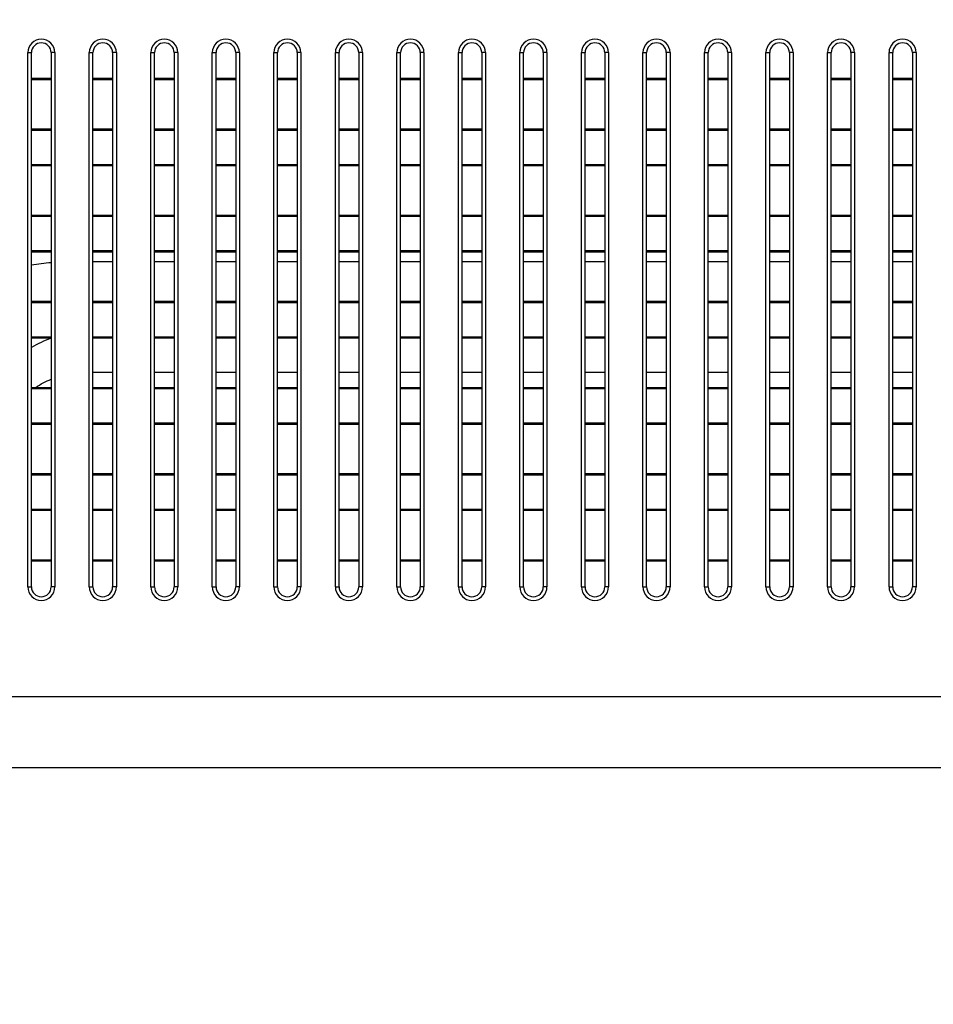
# Model space of a CAD drawing. Header units: millimetres. Extents: x -9020 to -2602, y 1105 to 6065.
# Tile 20 of 80: x -7038 to -6963, y 2833 to 2913. Entities that reach past the tile are written whole.
import ezdxf

# ---------------------------------------------------------------- set-up
doc = ezdxf.new("R2010")
doc.units = ezdxf.units.MM
doc.header["$LTSCALE"] = 65.395
doc.header["$PDSIZE"] = 0.05
doc.layers.get('0').update_dxf_attribs({"linetype": 'CONTINUOUS'})
doc.layers.get('Defpoints').update_dxf_attribs({"linetype": 'CONTINUOUS'})
doc.styles.get("Standard").update_dxf_attribs({"font": 'GOTHIC.TTF', "width": 0.5})
doc.dimstyles.new('ISO-25', dxfattribs={"dimtxt": 2.5, "dimasz": 2.5, "dimexe": 1.25, "dimexo": 0.625, "dimtad": 1, "dimtxsty": 'STANDARD', "dimcen": 2.5, "dimadec": 0, "dimazin": 0, "dimtfac": 1, "dimtmove": 0, "dimatfit": 3, "dimfxl": 1, "dimarcsym": 0})

# ---------------------------------------------------------------- blocks, each defined once
blk = doc.blocks.new('*D4')
at = {"color": 3, "lineweight": -2}
for p, q in [((-7209.977, 2838.625), (-7209.977, 2797.058)), ((-6609.599, 2838.625), (-6609.599, 2797.058)), ((-7194.977, 2798.308), (-6624.599, 2798.308))]:
    blk.add_line(p, q, dxfattribs=at)
at = {"color": 3}
for points in [[(-7194.977, 2800.808), (-7194.977, 2795.808), (-7209.977, 2798.308)], [(-6624.599, 2795.808), (-6624.599, 2800.808), (-6609.599, 2798.308)]]:
    blk.add_solid(points, dxfattribs=at)
at = {"layer": 'Defpoints', "color": 0}
for p in [(-7209.977, 2839.25), (-6609.599, 2839.25), (-6609.599, 2798.308)]:
    blk.add_point(p, dxfattribs=at)
at = {"color": 2, "insert": (-6909.788, 2816.268), "char_height": 20, "attachment_point": 5}
blk.add_mtext('600 [23,637]', dxfattribs=at)
blk = doc.blocks.new('*D15')
at = {"color": 3, "lineweight": -2}
for p, q in [((-6472.322, 2852.35), (-7894.014, 2852.35)), ((-7892.764, 2837.35), (-7892.764, 2637.48)), ((-6472.322, 2622.48), (-7894.014, 2622.48))]:
    blk.add_line(p, q, dxfattribs=at)
at = {"color": 3}
for points in [[(-7890.264, 2837.35), (-7895.264, 2837.35), (-7892.764, 2852.35)], [(-7895.264, 2637.48), (-7890.264, 2637.48), (-7892.764, 2622.48)]]:
    blk.add_solid(points, dxfattribs=at)
at = {"layer": 'Defpoints', "color": 0}
for p in [(-6471.697, 2852.35), (-7892.764, 2622.48), (-6471.697, 2622.48)]:
    blk.add_point(p, dxfattribs=at)
at = {"color": 2, "insert": (-7910.724, 2737.415), "char_height": 20, "attachment_point": 5, "rotation": 90}
blk.add_mtext('230 [9,050]', dxfattribs=at)
blk = doc.blocks.new('*D16')
at = {"color": 3, "lineweight": -2}
for p, q in [((-7637.352, 3096.725), (-7637.352, 2411.456)), ((-6390.777, 3096.725), (-6390.777, 2411.456)), ((-6405.777, 2412.706), (-7622.352, 2412.706))]:
    blk.add_line(p, q, dxfattribs=at)
at = {"color": 3}
for points in [[(-7622.352, 2415.206), (-7622.352, 2410.206), (-7637.352, 2412.706)], [(-6405.777, 2410.206), (-6405.777, 2415.206), (-6390.777, 2412.706)]]:
    blk.add_solid(points, dxfattribs=at)
at = {"layer": 'Defpoints', "color": 0}
for p in [(-7637.352, 3097.35), (-6390.777, 3097.35), (-7637.352, 2412.706)]:
    blk.add_point(p, dxfattribs=at)
at = {"color": 2, "insert": (-7014.064, 2430.666), "char_height": 20, "attachment_point": 5}
blk.add_mtext('1247 [49,078]', dxfattribs=at)
blk = doc.blocks.new('*D17')
at = {"color": 3, "lineweight": -2}
for p, q in [((-6463.802, 3204.35), (-7949.193, 3204.35)), ((-7947.943, 3189.35), (-7947.943, 2637.48)), ((-6463.802, 2622.48), (-7949.193, 2622.48))]:
    blk.add_line(p, q, dxfattribs=at)
at = {"color": 3}
for points in [[(-7945.443, 3189.35), (-7950.443, 3189.35), (-7947.943, 3204.35)], [(-7950.443, 2637.48), (-7945.443, 2637.48), (-7947.943, 2622.48)]]:
    blk.add_solid(points, dxfattribs=at)
at = {"layer": 'Defpoints', "color": 0}
for p in [(-6463.177, 3204.35), (-7947.943, 2622.48), (-6463.177, 2622.48)]:
    blk.add_point(p, dxfattribs=at)
at = {"color": 2, "insert": (-7965.903, 2913.415), "char_height": 20, "attachment_point": 5, "rotation": 90}
blk.add_mtext('582 [22,908]', dxfattribs=at)

msp = doc.modelspace()

# ---------------------------------------------------------------- linework, layer by layer
at = {"color": 7, "linetype": 'Continuous'}
for p, q in [((-7036.877, 2867.05), (-7036.877, 2910.45)), ((-7036.877, 2910.45), (-7036.577, 2910.45)), ((-7036.577, 2867.05), (-7036.577, 2910.45)), ((-7034.977, 2910.45), (-7034.977, 2867.05)), ((-7034.677, 2910.45), (-7034.977, 2910.45)), ((-7034.677, 2910.45), (-7034.677, 2867.05)), ((-7031.877, 2867.05), (-7031.877, 2910.45)), ((-7031.877, 2910.45), (-7031.577, 2910.45)), ((-7031.577, 2867.05), (-7031.577, 2910.45)), ((-7029.977, 2910.45), (-7029.977, 2867.05)), ((-7029.677, 2910.45), (-7029.977, 2910.45)), ((-7029.677, 2910.45), (-7029.677, 2867.05)), ((-7026.877, 2867.05), (-7026.877, 2910.45)), ((-7026.877, 2910.45), (-7026.577, 2910.45)), ((-7026.577, 2867.05), (-7026.577, 2910.45)), ((-7024.977, 2910.45), (-7024.977, 2867.05)), ((-7024.677, 2910.45), (-7024.977, 2910.45)), ((-7024.677, 2910.45), (-7024.677, 2867.05)), ((-7021.877, 2867.05), (-7021.877, 2910.45)), ((-7021.877, 2910.45), (-7021.577, 2910.45)), ((-7021.577, 2867.05), (-7021.577, 2910.45)), ((-7019.977, 2910.45), (-7019.977, 2867.05)), ((-7019.677, 2910.45), (-7019.977, 2910.45)), ((-7019.677, 2910.45), (-7019.677, 2867.05)), ((-7016.877, 2867.05), (-7016.877, 2910.45)), ((-7016.877, 2910.45), (-7016.577, 2910.45)), ((-7016.577, 2867.05), (-7016.577, 2910.45)), ((-7014.977, 2910.45), (-7014.977, 2867.05)), ((-7014.677, 2910.45), (-7014.977, 2910.45)), ((-7014.677, 2910.45), (-7014.677, 2867.05)), ((-7011.877, 2910.45), (-7011.577, 2910.45)), ((-7011.877, 2867.05), (-7011.877, 2910.45)), ((-7011.577, 2867.05), (-7011.577, 2910.45)), ((-7009.677, 2910.45), (-7009.977, 2910.45)), ((-7009.977, 2910.45), (-7009.977, 2867.05)), ((-7009.677, 2910.45), (-7009.677, 2867.05)), ((-7006.877, 2910.45), (-7006.577, 2910.45)), ((-7006.877, 2867.05), (-7006.877, 2910.45)), ((-7006.577, 2867.05), (-7006.577, 2910.45)), ((-7004.677, 2910.45), (-7004.977, 2910.45)), ((-7004.977, 2910.45), (-7004.977, 2867.05)), ((-7004.677, 2910.45), (-7004.677, 2867.05)), ((-7001.877, 2910.45), (-7001.577, 2910.45)), ((-7001.877, 2867.05), (-7001.877, 2910.45)), ((-7001.577, 2867.05), (-7001.577, 2910.45)), ((-6999.677, 2910.45), (-6999.977, 2910.45)), ((-6999.977, 2910.45), (-6999.977, 2867.05)), ((-6999.677, 2910.45), (-6999.677, 2867.05)), ((-6996.877, 2910.45), (-6996.577, 2910.45)), ((-6996.877, 2867.05), (-6996.877, 2910.45)), ((-6996.577, 2867.05), (-6996.577, 2910.45)), ((-6994.677, 2910.45), (-6994.977, 2910.45)), ((-6994.977, 2910.45), (-6994.977, 2867.05)), ((-6994.677, 2910.45), (-6994.677, 2867.05)), ((-6991.877, 2910.45), (-6991.577, 2910.45)), ((-6991.877, 2867.05), (-6991.877, 2910.45)), ((-6991.577, 2867.05), (-6991.577, 2910.45)), ((-6989.677, 2910.45), (-6989.977, 2910.45)), ((-6989.977, 2910.45), (-6989.977, 2867.05)), ((-6989.677, 2910.45), (-6989.677, 2867.05)), ((-6986.877, 2910.45), (-6986.577, 2910.45)), ((-6986.877, 2867.05), (-6986.877, 2910.45)), ((-6986.577, 2867.05), (-6986.577, 2910.45)), ((-6984.677, 2910.45), (-6984.977, 2910.45)), ((-6984.977, 2910.45), (-6984.977, 2867.05)), ((-6984.677, 2910.45), (-6984.677, 2867.05)), ((-6981.877, 2910.45), (-6981.577, 2910.45)), ((-6981.877, 2867.05), (-6981.877, 2910.45)), ((-6981.577, 2867.05), (-6981.577, 2910.45)), ((-6979.677, 2910.45), (-6979.977, 2910.45)), ((-6979.977, 2910.45), (-6979.977, 2867.05)), ((-6979.677, 2910.45), (-6979.677, 2867.05)), ((-6976.877, 2910.45), (-6976.577, 2910.45)), ((-6976.877, 2867.05), (-6976.877, 2910.45)), ((-6976.577, 2867.05), (-6976.577, 2910.45)), ((-6974.677, 2910.45), (-6974.977, 2910.45)), ((-6974.977, 2910.45), (-6974.977, 2867.05)), ((-6974.677, 2910.45), (-6974.677, 2867.05)), ((-6971.877, 2910.45), (-6971.577, 2910.45)), ((-6971.877, 2867.05), (-6971.877, 2910.45)), ((-6971.577, 2867.05), (-6971.577, 2910.45)), ((-6969.677, 2910.45), (-6969.977, 2910.45)), ((-6969.977, 2910.45), (-6969.977, 2867.05)), ((-6969.677, 2910.45), (-6969.677, 2867.05)), ((-6966.877, 2910.45), (-6966.577, 2910.45)), ((-6966.877, 2867.05), (-6966.877, 2910.45)), ((-6966.577, 2867.05), (-6966.577, 2910.45)), ((-6964.677, 2910.45), (-6964.977, 2910.45)), ((-6964.977, 2910.45), (-6964.977, 2867.05)), ((-6964.677, 2910.45), (-6964.677, 2867.05)), ((-7034.977, 2908.339), (-7036.577, 2908.339)), ((-7034.977, 2908.25), (-7036.577, 2908.25)), ((-7029.977, 2908.339), (-7031.577, 2908.339)), ((-7029.977, 2908.25), (-7031.577, 2908.25)), ((-7024.977, 2908.339), (-7026.577, 2908.339)), ((-7024.977, 2908.25), (-7026.577, 2908.25)), ((-7019.977, 2908.339), (-7021.577, 2908.339)), ((-7019.977, 2908.25), (-7021.577, 2908.25)), ((-7014.977, 2908.339), (-7016.577, 2908.339)), ((-7014.977, 2908.25), (-7016.577, 2908.25)), ((-7009.977, 2908.339), (-7011.577, 2908.339)), ((-7009.977, 2908.25), (-7011.577, 2908.25)), ((-7004.977, 2908.339), (-7006.577, 2908.339)), ((-7004.977, 2908.25), (-7006.577, 2908.25)), ((-6999.977, 2908.339), (-7001.577, 2908.339)), ((-6999.977, 2908.25), (-7001.577, 2908.25)), ((-6994.977, 2908.339), (-6996.577, 2908.339)), ((-6994.977, 2908.25), (-6996.577, 2908.25)), ((-6989.977, 2908.339), (-6991.577, 2908.339)), ((-6989.977, 2908.25), (-6991.577, 2908.25)), ((-6984.977, 2908.339), (-6986.577, 2908.339)), ((-6984.977, 2908.25), (-6986.577, 2908.25)), ((-6979.977, 2908.339), (-6981.577, 2908.339)), ((-6979.977, 2908.25), (-6981.577, 2908.25)), ((-6974.977, 2908.339), (-6976.577, 2908.339)), ((-6974.977, 2908.25), (-6976.577, 2908.25)), ((-6969.977, 2908.339), (-6971.577, 2908.339)), ((-6969.977, 2908.25), (-6971.577, 2908.25)), ((-6964.977, 2908.339), (-6966.577, 2908.339)), ((-6964.977, 2908.25), (-6966.577, 2908.25)), ((-7036.577, 2904.25), (-7034.977, 2904.25)), ((-7036.577, 2904.162), (-7034.977, 2904.162)), ((-7031.577, 2904.25), (-7029.977, 2904.25)), ((-7031.577, 2904.162), (-7029.977, 2904.162)), ((-7026.577, 2904.25), (-7024.977, 2904.25)), ((-7026.577, 2904.162), (-7024.977, 2904.162)), ((-7021.577, 2904.25), (-7019.977, 2904.25)), ((-7021.577, 2904.162), (-7019.977, 2904.162)), ((-7016.577, 2904.25), (-7014.977, 2904.25)), ((-7016.577, 2904.162), (-7014.977, 2904.162)), ((-7011.577, 2904.25), (-7009.977, 2904.25)), ((-7011.577, 2904.162), (-7009.977, 2904.162)), ((-7006.577, 2904.25), (-7004.977, 2904.25)), ((-7006.577, 2904.162), (-7004.977, 2904.162)), ((-7001.577, 2904.25), (-6999.977, 2904.25)), ((-7001.577, 2904.162), (-6999.977, 2904.162)), ((-6996.577, 2904.25), (-6994.977, 2904.25)), ((-6996.577, 2904.162), (-6994.977, 2904.162)), ((-6991.577, 2904.25), (-6989.977, 2904.25)), ((-6991.577, 2904.162), (-6989.977, 2904.162)), ((-6986.577, 2904.25), (-6984.977, 2904.25)), ((-6986.577, 2904.162), (-6984.977, 2904.162)), ((-6981.577, 2904.25), (-6979.977, 2904.25)), ((-6981.577, 2904.162), (-6979.977, 2904.162)), ((-6976.577, 2904.25), (-6974.977, 2904.25)), ((-6976.577, 2904.162), (-6974.977, 2904.162)), ((-6971.577, 2904.25), (-6969.977, 2904.25)), ((-6971.577, 2904.162), (-6969.977, 2904.162)), ((-6966.577, 2904.25), (-6964.977, 2904.25)), ((-6966.577, 2904.162), (-6964.977, 2904.162)), ((-7034.977, 2901.339), (-7036.577, 2901.339)), ((-7034.977, 2901.25), (-7036.577, 2901.25)), ((-7029.977, 2901.339), (-7031.577, 2901.339)), ((-7029.977, 2901.25), (-7031.577, 2901.25)), ((-7024.977, 2901.339), (-7026.577, 2901.339)), ((-7024.977, 2901.25), (-7026.577, 2901.25)), ((-7019.977, 2901.339), (-7021.577, 2901.339)), ((-7019.977, 2901.25), (-7021.577, 2901.25)), ((-7014.977, 2901.339), (-7016.577, 2901.339)), ((-7014.977, 2901.25), (-7016.577, 2901.25)), ((-7009.977, 2901.339), (-7011.577, 2901.339)), ((-7009.977, 2901.25), (-7011.577, 2901.25)), ((-7004.977, 2901.339), (-7006.577, 2901.339)), ((-7004.977, 2901.25), (-7006.577, 2901.25)), ((-6999.977, 2901.339), (-7001.577, 2901.339)), ((-6999.977, 2901.25), (-7001.577, 2901.25)), ((-6994.977, 2901.339), (-6996.577, 2901.339)), ((-6994.977, 2901.25), (-6996.577, 2901.25)), ((-6989.977, 2901.339), (-6991.577, 2901.339)), ((-6989.977, 2901.25), (-6991.577, 2901.25)), ((-6984.977, 2901.339), (-6986.577, 2901.339)), ((-6984.977, 2901.25), (-6986.577, 2901.25)), ((-6979.977, 2901.339), (-6981.577, 2901.339)), ((-6979.977, 2901.25), (-6981.577, 2901.25)), ((-6974.977, 2901.339), (-6976.577, 2901.339)), ((-6974.977, 2901.25), (-6976.577, 2901.25)), ((-6969.977, 2901.339), (-6971.577, 2901.339)), ((-6969.977, 2901.25), (-6971.577, 2901.25)), ((-6964.977, 2901.339), (-6966.577, 2901.339)), ((-6964.977, 2901.25), (-6966.577, 2901.25)), ((-7036.577, 2897.25), (-7034.977, 2897.25)), ((-7031.577, 2897.25), (-7029.977, 2897.25)), ((-7026.577, 2897.25), (-7024.977, 2897.25)), ((-7021.577, 2897.25), (-7019.977, 2897.25)), ((-7016.577, 2897.25), (-7014.977, 2897.25)), ((-7011.577, 2897.25), (-7009.977, 2897.25)), ((-7006.577, 2897.25), (-7004.977, 2897.25)), ((-7001.577, 2897.25), (-6999.977, 2897.25)), ((-6996.577, 2897.25), (-6994.977, 2897.25)), ((-6991.577, 2897.25), (-6989.977, 2897.25)), ((-6986.577, 2897.25), (-6984.977, 2897.25)), ((-6981.577, 2897.25), (-6979.977, 2897.25)), ((-6976.577, 2897.25), (-6974.977, 2897.25)), ((-6971.577, 2897.25), (-6969.977, 2897.25)), ((-6966.577, 2897.25), (-6964.977, 2897.25)), ((-7036.577, 2897.162), (-7034.977, 2897.162)), ((-7031.577, 2897.162), (-7029.977, 2897.162)), ((-7026.577, 2897.162), (-7024.977, 2897.162)), ((-7021.577, 2897.162), (-7019.977, 2897.162)), ((-7016.577, 2897.162), (-7014.977, 2897.162)), ((-7011.577, 2897.162), (-7009.977, 2897.162)), ((-7006.577, 2897.162), (-7004.977, 2897.162)), ((-7001.577, 2897.162), (-6999.977, 2897.162)), ((-6996.577, 2897.162), (-6994.977, 2897.162)), ((-6991.577, 2897.162), (-6989.977, 2897.162)), ((-6986.577, 2897.162), (-6984.977, 2897.162)), ((-6981.577, 2897.162), (-6979.977, 2897.162)), ((-6976.577, 2897.162), (-6974.977, 2897.162)), ((-6971.577, 2897.162), (-6969.977, 2897.162)), ((-6966.577, 2897.162), (-6964.977, 2897.162)), ((-7034.977, 2894.339), (-7036.577, 2894.339)), ((-7034.977, 2894.25), (-7036.577, 2894.25)), ((-7029.977, 2894.339), (-7031.577, 2894.339)), ((-7029.977, 2894.25), (-7031.577, 2894.25)), ((-7024.977, 2894.339), (-7026.577, 2894.339)), ((-7024.977, 2894.25), (-7026.577, 2894.25)), ((-7019.977, 2894.339), (-7021.577, 2894.339)), ((-7019.977, 2894.25), (-7021.577, 2894.25)), ((-7014.977, 2894.339), (-7016.577, 2894.339)), ((-7014.977, 2894.25), (-7016.577, 2894.25)), ((-7009.977, 2894.339), (-7011.577, 2894.339)), ((-7009.977, 2894.25), (-7011.577, 2894.25)), ((-7004.977, 2894.339), (-7006.577, 2894.339)), ((-7004.977, 2894.25), (-7006.577, 2894.25)), ((-6999.977, 2894.339), (-7001.577, 2894.339)), ((-6999.977, 2894.25), (-7001.577, 2894.25)), ((-6994.977, 2894.339), (-6996.577, 2894.339)), ((-6994.977, 2894.25), (-6996.577, 2894.25)), ((-6989.977, 2894.339), (-6991.577, 2894.339)), ((-6989.977, 2894.25), (-6991.577, 2894.25)), ((-6984.977, 2894.339), (-6986.577, 2894.339)), ((-6984.977, 2894.25), (-6986.577, 2894.25)), ((-6979.977, 2894.339), (-6981.577, 2894.339)), ((-6979.977, 2894.25), (-6981.577, 2894.25)), ((-6974.977, 2894.339), (-6976.577, 2894.339)), ((-6974.977, 2894.25), (-6976.577, 2894.25)), ((-6969.977, 2894.339), (-6971.577, 2894.339)), ((-6969.977, 2894.25), (-6971.577, 2894.25)), ((-6964.977, 2894.339), (-6966.577, 2894.339)), ((-6964.977, 2894.25), (-6966.577, 2894.25)), ((-7029.977, 2893.463), (-7031.577, 2893.463)), ((-7024.977, 2893.463), (-7026.577, 2893.463)), ((-7019.977, 2893.463), (-7021.577, 2893.463)), ((-7014.977, 2893.463), (-7016.577, 2893.463)), ((-7009.977, 2893.463), (-7011.577, 2893.463)), ((-7004.977, 2893.463), (-7006.577, 2893.463)), ((-6999.977, 2893.463), (-7001.577, 2893.463)), ((-6994.977, 2893.463), (-6996.577, 2893.463)), ((-6989.977, 2893.463), (-6991.577, 2893.463)), ((-6984.977, 2893.463), (-6986.577, 2893.463)), ((-6979.977, 2893.463), (-6981.577, 2893.463)), ((-6974.977, 2893.463), (-6976.577, 2893.463)), ((-6969.977, 2893.463), (-6971.577, 2893.463)), ((-6964.977, 2893.463), (-6966.577, 2893.463)), ((-7036.577, 2890.25), (-7034.977, 2890.25)), ((-7036.577, 2890.162), (-7034.977, 2890.162)), ((-7031.577, 2890.25), (-7029.977, 2890.25)), ((-7031.577, 2890.162), (-7029.977, 2890.162)), ((-7026.577, 2890.25), (-7024.977, 2890.25)), ((-7026.577, 2890.162), (-7024.977, 2890.162)), ((-7021.577, 2890.25), (-7019.977, 2890.25)), ((-7021.577, 2890.162), (-7019.977, 2890.162)), ((-7016.577, 2890.25), (-7014.977, 2890.25)), ((-7016.577, 2890.162), (-7014.977, 2890.162)), ((-7011.577, 2890.25), (-7009.977, 2890.25)), ((-7011.577, 2890.162), (-7009.977, 2890.162)), ((-7006.577, 2890.25), (-7004.977, 2890.25)), ((-7006.577, 2890.162), (-7004.977, 2890.162)), ((-7001.577, 2890.25), (-6999.977, 2890.25)), ((-7001.577, 2890.162), (-6999.977, 2890.162)), ((-6996.577, 2890.25), (-6994.977, 2890.25)), ((-6996.577, 2890.162), (-6994.977, 2890.162)), ((-6991.577, 2890.25), (-6989.977, 2890.25)), ((-6991.577, 2890.162), (-6989.977, 2890.162)), ((-6986.577, 2890.25), (-6984.977, 2890.25)), ((-6986.577, 2890.162), (-6984.977, 2890.162)), ((-6981.577, 2890.25), (-6979.977, 2890.25)), ((-6981.577, 2890.162), (-6979.977, 2890.162)), ((-6976.577, 2890.25), (-6974.977, 2890.25)), ((-6976.577, 2890.162), (-6974.977, 2890.162)), ((-6971.577, 2890.25), (-6969.977, 2890.25)), ((-6971.577, 2890.162), (-6969.977, 2890.162)), ((-6966.577, 2890.25), (-6964.977, 2890.25)), ((-6966.577, 2890.162), (-6964.977, 2890.162)), ((-7034.977, 2887.339), (-7036.577, 2887.339)), ((-7034.977, 2887.25), (-7036.577, 2887.25)), ((-7029.977, 2887.339), (-7031.577, 2887.339)), ((-7029.977, 2887.25), (-7031.577, 2887.25)), ((-7024.977, 2887.339), (-7026.577, 2887.339)), ((-7024.977, 2887.25), (-7026.577, 2887.25)), ((-7019.977, 2887.339), (-7021.577, 2887.339)), ((-7019.977, 2887.25), (-7021.577, 2887.25)), ((-7014.977, 2887.339), (-7016.577, 2887.339)), ((-7014.977, 2887.25), (-7016.577, 2887.25)), ((-7009.977, 2887.339), (-7011.577, 2887.339)), ((-7009.977, 2887.25), (-7011.577, 2887.25)), ((-7004.977, 2887.339), (-7006.577, 2887.339)), ((-7004.977, 2887.25), (-7006.577, 2887.25)), ((-6999.977, 2887.339), (-7001.577, 2887.339)), ((-6999.977, 2887.25), (-7001.577, 2887.25)), ((-6994.977, 2887.339), (-6996.577, 2887.339)), ((-6994.977, 2887.25), (-6996.577, 2887.25)), ((-6989.977, 2887.339), (-6991.577, 2887.339)), ((-6989.977, 2887.25), (-6991.577, 2887.25)), ((-6984.977, 2887.339), (-6986.577, 2887.339)), ((-6984.977, 2887.25), (-6986.577, 2887.25)), ((-6979.977, 2887.339), (-6981.577, 2887.339)), ((-6979.977, 2887.25), (-6981.577, 2887.25)), ((-6974.977, 2887.339), (-6976.577, 2887.339)), ((-6974.977, 2887.25), (-6976.577, 2887.25)), ((-6969.977, 2887.339), (-6971.577, 2887.339)), ((-6969.977, 2887.25), (-6971.577, 2887.25)), ((-6964.977, 2887.339), (-6966.577, 2887.339)), ((-6964.977, 2887.25), (-6966.577, 2887.25)), ((-7031.577, 2884.489), (-7029.977, 2884.489)), ((-7026.577, 2884.489), (-7024.977, 2884.489)), ((-7021.577, 2884.489), (-7019.977, 2884.489)), ((-7016.577, 2884.489), (-7014.977, 2884.489)), ((-7011.577, 2884.489), (-7009.977, 2884.489)), ((-7006.577, 2884.489), (-7004.977, 2884.489)), ((-7001.577, 2884.489), (-6999.977, 2884.489)), ((-6996.577, 2884.489), (-6994.977, 2884.489)), ((-6991.577, 2884.489), (-6989.977, 2884.489)), ((-6986.577, 2884.489), (-6984.977, 2884.489)), ((-6981.577, 2884.489), (-6979.977, 2884.489)), ((-6976.577, 2884.489), (-6974.977, 2884.489)), ((-6971.577, 2884.489), (-6969.977, 2884.489)), ((-6966.577, 2884.489), (-6964.977, 2884.489)), ((-7036.577, 2883.25), (-7034.977, 2883.25)), ((-7036.577, 2883.162), (-7034.977, 2883.162)), ((-7031.577, 2883.25), (-7029.977, 2883.25)), ((-7031.577, 2883.162), (-7029.977, 2883.162)), ((-7026.577, 2883.25), (-7024.977, 2883.25)), ((-7026.577, 2883.162), (-7024.977, 2883.162)), ((-7021.577, 2883.25), (-7019.977, 2883.25)), ((-7021.577, 2883.162), (-7019.977, 2883.162)), ((-7016.577, 2883.25), (-7014.977, 2883.25)), ((-7016.577, 2883.162), (-7014.977, 2883.162)), ((-7011.577, 2883.25), (-7009.977, 2883.25)), ((-7011.577, 2883.162), (-7009.977, 2883.162)), ((-7006.577, 2883.25), (-7004.977, 2883.25)), ((-7006.577, 2883.162), (-7004.977, 2883.162)), ((-7001.577, 2883.25), (-6999.977, 2883.25)), ((-7001.577, 2883.162), (-6999.977, 2883.162)), ((-6996.577, 2883.25), (-6994.977, 2883.25)), ((-6996.577, 2883.162), (-6994.977, 2883.162)), ((-6991.577, 2883.25), (-6989.977, 2883.25)), ((-6991.577, 2883.162), (-6989.977, 2883.162)), ((-6986.577, 2883.25), (-6984.977, 2883.25)), ((-6986.577, 2883.162), (-6984.977, 2883.162)), ((-6981.577, 2883.25), (-6979.977, 2883.25)), ((-6981.577, 2883.162), (-6979.977, 2883.162)), ((-6976.577, 2883.25), (-6974.977, 2883.25)), ((-6976.577, 2883.162), (-6974.977, 2883.162)), ((-6971.577, 2883.25), (-6969.977, 2883.25)), ((-6971.577, 2883.162), (-6969.977, 2883.162)), ((-6966.577, 2883.25), (-6964.977, 2883.25)), ((-6966.577, 2883.162), (-6964.977, 2883.162)), ((-7034.977, 2880.339), (-7036.577, 2880.339)), ((-7034.977, 2880.25), (-7036.577, 2880.25)), ((-7029.977, 2880.339), (-7031.577, 2880.339)), ((-7029.977, 2880.25), (-7031.577, 2880.25)), ((-7024.977, 2880.339), (-7026.577, 2880.339)), ((-7024.977, 2880.25), (-7026.577, 2880.25)), ((-7019.977, 2880.339), (-7021.577, 2880.339)), ((-7019.977, 2880.25), (-7021.577, 2880.25)), ((-7014.977, 2880.339), (-7016.577, 2880.339)), ((-7014.977, 2880.25), (-7016.577, 2880.25)), ((-7009.977, 2880.339), (-7011.577, 2880.339)), ((-7009.977, 2880.25), (-7011.577, 2880.25)), ((-7004.977, 2880.339), (-7006.577, 2880.339)), ((-7004.977, 2880.25), (-7006.577, 2880.25)), ((-6999.977, 2880.339), (-7001.577, 2880.339)), ((-6999.977, 2880.25), (-7001.577, 2880.25)), ((-6994.977, 2880.339), (-6996.577, 2880.339)), ((-6994.977, 2880.25), (-6996.577, 2880.25)), ((-6989.977, 2880.339), (-6991.577, 2880.339)), ((-6989.977, 2880.25), (-6991.577, 2880.25)), ((-6984.977, 2880.339), (-6986.577, 2880.339)), ((-6984.977, 2880.25), (-6986.577, 2880.25)), ((-6979.977, 2880.339), (-6981.577, 2880.339)), ((-6979.977, 2880.25), (-6981.577, 2880.25)), ((-6974.977, 2880.339), (-6976.577, 2880.339)), ((-6974.977, 2880.25), (-6976.577, 2880.25)), ((-6969.977, 2880.339), (-6971.577, 2880.339)), ((-6969.977, 2880.25), (-6971.577, 2880.25)), ((-6964.977, 2880.339), (-6966.577, 2880.339)), ((-6964.977, 2880.25), (-6966.577, 2880.25)), ((-7036.577, 2876.25), (-7034.977, 2876.25)), ((-7036.577, 2876.162), (-7034.977, 2876.162)), ((-7031.577, 2876.25), (-7029.977, 2876.25)), ((-7031.577, 2876.162), (-7029.977, 2876.162)), ((-7026.577, 2876.25), (-7024.977, 2876.25)), ((-7026.577, 2876.162), (-7024.977, 2876.162)), ((-7021.577, 2876.25), (-7019.977, 2876.25)), ((-7021.577, 2876.162), (-7019.977, 2876.162)), ((-7016.577, 2876.25), (-7014.977, 2876.25)), ((-7016.577, 2876.162), (-7014.977, 2876.162)), ((-7011.577, 2876.25), (-7009.977, 2876.25)), ((-7011.577, 2876.162), (-7009.977, 2876.162)), ((-7006.577, 2876.25), (-7004.977, 2876.25)), ((-7006.577, 2876.162), (-7004.977, 2876.162)), ((-7001.577, 2876.25), (-6999.977, 2876.25)), ((-7001.577, 2876.162), (-6999.977, 2876.162)), ((-6996.577, 2876.25), (-6994.977, 2876.25)), ((-6996.577, 2876.162), (-6994.977, 2876.162)), ((-6991.577, 2876.25), (-6989.977, 2876.25)), ((-6991.577, 2876.162), (-6989.977, 2876.162)), ((-6986.577, 2876.25), (-6984.977, 2876.25)), ((-6986.577, 2876.162), (-6984.977, 2876.162)), ((-6981.577, 2876.25), (-6979.977, 2876.25)), ((-6981.577, 2876.162), (-6979.977, 2876.162)), ((-6976.577, 2876.25), (-6974.977, 2876.25)), ((-6976.577, 2876.162), (-6974.977, 2876.162)), ((-6971.577, 2876.25), (-6969.977, 2876.25)), ((-6971.577, 2876.162), (-6969.977, 2876.162)), ((-6966.577, 2876.25), (-6964.977, 2876.25)), ((-6966.577, 2876.162), (-6964.977, 2876.162)), ((-7034.977, 2873.339), (-7036.577, 2873.339)), ((-7034.977, 2873.25), (-7036.577, 2873.25)), ((-7029.977, 2873.339), (-7031.577, 2873.339)), ((-7029.977, 2873.25), (-7031.577, 2873.25)), ((-7024.977, 2873.339), (-7026.577, 2873.339)), ((-7024.977, 2873.25), (-7026.577, 2873.25)), ((-7019.977, 2873.339), (-7021.577, 2873.339)), ((-7019.977, 2873.25), (-7021.577, 2873.25)), ((-7014.977, 2873.339), (-7016.577, 2873.339)), ((-7014.977, 2873.25), (-7016.577, 2873.25)), ((-7009.977, 2873.339), (-7011.577, 2873.339)), ((-7009.977, 2873.25), (-7011.577, 2873.25)), ((-7004.977, 2873.339), (-7006.577, 2873.339)), ((-7004.977, 2873.25), (-7006.577, 2873.25)), ((-6999.977, 2873.339), (-7001.577, 2873.339)), ((-6999.977, 2873.25), (-7001.577, 2873.25)), ((-6994.977, 2873.339), (-6996.577, 2873.339)), ((-6994.977, 2873.25), (-6996.577, 2873.25)), ((-6989.977, 2873.339), (-6991.577, 2873.339)), ((-6989.977, 2873.25), (-6991.577, 2873.25)), ((-6984.977, 2873.339), (-6986.577, 2873.339)), ((-6984.977, 2873.25), (-6986.577, 2873.25)), ((-6979.977, 2873.339), (-6981.577, 2873.339)), ((-6979.977, 2873.25), (-6981.577, 2873.25)), ((-6974.977, 2873.339), (-6976.577, 2873.339)), ((-6974.977, 2873.25), (-6976.577, 2873.25)), ((-6969.977, 2873.339), (-6971.577, 2873.339)), ((-6969.977, 2873.25), (-6971.577, 2873.25)), ((-6964.977, 2873.339), (-6966.577, 2873.339)), ((-6964.977, 2873.25), (-6966.577, 2873.25)), ((-7036.577, 2869.25), (-7034.977, 2869.25)), ((-7031.577, 2869.25), (-7029.977, 2869.25)), ((-7026.577, 2869.25), (-7024.977, 2869.25)), ((-7021.577, 2869.25), (-7019.977, 2869.25)), ((-7016.577, 2869.25), (-7014.977, 2869.25)), ((-7011.577, 2869.25), (-7009.977, 2869.25)), ((-7006.577, 2869.25), (-7004.977, 2869.25)), ((-7001.577, 2869.25), (-6999.977, 2869.25)), ((-6996.577, 2869.25), (-6994.977, 2869.25)), ((-6991.577, 2869.25), (-6989.977, 2869.25)), ((-6986.577, 2869.25), (-6984.977, 2869.25)), ((-6981.577, 2869.25), (-6979.977, 2869.25)), ((-6976.577, 2869.25), (-6974.977, 2869.25)), ((-6971.577, 2869.25), (-6969.977, 2869.25)), ((-6966.577, 2869.25), (-6964.977, 2869.25)), ((-7036.577, 2869.162), (-7034.977, 2869.162)), ((-7031.577, 2869.162), (-7029.977, 2869.162)), ((-7026.577, 2869.162), (-7024.977, 2869.162)), ((-7021.577, 2869.162), (-7019.977, 2869.162)), ((-7016.577, 2869.162), (-7014.977, 2869.162)), ((-7011.577, 2869.162), (-7009.977, 2869.162)), ((-7006.577, 2869.162), (-7004.977, 2869.162)), ((-7001.577, 2869.162), (-6999.977, 2869.162)), ((-6996.577, 2869.162), (-6994.977, 2869.162)), ((-6991.577, 2869.162), (-6989.977, 2869.162)), ((-6986.577, 2869.162), (-6984.977, 2869.162)), ((-6981.577, 2869.162), (-6979.977, 2869.162)), ((-6976.577, 2869.162), (-6974.977, 2869.162)), ((-6971.577, 2869.162), (-6969.977, 2869.162)), ((-6966.577, 2869.162), (-6964.977, 2869.162)), ((-7036.877, 2867.05), (-7036.577, 2867.05)), ((-7034.677, 2867.05), (-7034.977, 2867.05)), ((-7031.877, 2867.05), (-7031.577, 2867.05)), ((-7029.677, 2867.05), (-7029.977, 2867.05)), ((-7026.877, 2867.05), (-7026.577, 2867.05)), ((-7024.677, 2867.05), (-7024.977, 2867.05)), ((-7021.877, 2867.05), (-7021.577, 2867.05)), ((-7019.677, 2867.05), (-7019.977, 2867.05)), ((-7016.877, 2867.05), (-7016.577, 2867.05)), ((-7014.677, 2867.05), (-7014.977, 2867.05)), ((-7011.877, 2867.05), (-7011.577, 2867.05)), ((-7009.677, 2867.05), (-7009.977, 2867.05)), ((-7006.877, 2867.05), (-7006.577, 2867.05)), ((-7004.677, 2867.05), (-7004.977, 2867.05)), ((-7001.877, 2867.05), (-7001.577, 2867.05)), ((-6999.677, 2867.05), (-6999.977, 2867.05)), ((-6996.877, 2867.05), (-6996.577, 2867.05)), ((-6994.677, 2867.05), (-6994.977, 2867.05)), ((-6991.877, 2867.05), (-6991.577, 2867.05)), ((-6989.677, 2867.05), (-6989.977, 2867.05)), ((-6986.877, 2867.05), (-6986.577, 2867.05)), ((-6984.677, 2867.05), (-6984.977, 2867.05)), ((-6981.877, 2867.05), (-6981.577, 2867.05)), ((-6979.677, 2867.05), (-6979.977, 2867.05)), ((-6976.877, 2867.05), (-6976.577, 2867.05)), ((-6974.677, 2867.05), (-6974.977, 2867.05)), ((-6971.877, 2867.05), (-6971.577, 2867.05)), ((-6969.677, 2867.05), (-6969.977, 2867.05)), ((-6966.877, 2867.05), (-6966.577, 2867.05)), ((-6964.677, 2867.05), (-6964.977, 2867.05))]:
    msp.add_line(p, q, dxfattribs=at)
at = {"color": 4}
msp.add_lwpolyline([(-7200.207, 2921.345), (-6618.303, 2921.345), (-6618.303, 2858.108), (-7200.207, 2858.108)], close=True, dxfattribs=at)
at = {"color": 7, "linetype": 'Continuous'}
for centre, radius, start, end in [((-7035.777, 2910.45), 1.1, 0, 180), ((-7035.777, 2910.45), 0.8, 0, 180), ((-7030.777, 2910.45), 1.1, 0, 180), ((-7030.777, 2910.45), 0.8, 0, 180), ((-7025.777, 2910.45), 1.1, 0, 180), ((-7025.777, 2910.45), 0.8, 0, 180), ((-7020.777, 2910.45), 1.1, 0, 180), ((-7020.777, 2910.45), 0.8, 0, 180), ((-7015.777, 2910.45), 1.1, 0, 180), ((-7015.777, 2910.45), 0.8, 0, 180), ((-7010.777, 2910.45), 1.1, 0, 180), ((-7010.777, 2910.45), 0.8, 0, 180), ((-7005.777, 2910.45), 1.1, 0, 180), ((-7005.777, 2910.45), 0.8, 0, 180), ((-7000.777, 2910.45), 1.1, 0, 180), ((-7000.777, 2910.45), 0.8, 0, 180), ((-6995.777, 2910.45), 1.1, 0, 180), ((-6995.777, 2910.45), 0.8, 0, 180), ((-6990.777, 2910.45), 1.1, 0, 180), ((-6990.777, 2910.45), 0.8, 0, 180), ((-6985.777, 2910.45), 1.1, 0, 180), ((-6985.777, 2910.45), 0.8, 0, 180), ((-6980.777, 2910.45), 1.1, 0, 180), ((-6980.777, 2910.45), 0.8, 0, 180), ((-6975.777, 2910.45), 1.1, 0, 180), ((-6975.777, 2910.45), 0.8, 0, 180), ((-6970.777, 2910.45), 1.1, 0, 180), ((-6970.777, 2910.45), 0.8, 0, 180), ((-6965.777, 2910.45), 1.1, 0, 180), ((-6965.777, 2910.45), 0.8, 0, 180), ((-7033.388, 2875.05), 18.405, 94.95295, 99.97822), ((-7030.674, 2875.945), 12.098, 110.83779, 119.20552), ((-7035.777, 2867.05), 1.1, 180, 0), ((-7035.777, 2867.05), 0.8, 180, 0), ((-7030.777, 2867.05), 1.1, 180, 0), ((-7030.777, 2867.05), 0.8, 180, 0), ((-7025.777, 2867.05), 1.1, 180, 0), ((-7025.777, 2867.05), 0.8, 180, 0), ((-7020.777, 2867.05), 1.1, 180, 0), ((-7020.777, 2867.05), 0.8, 180, 0), ((-7015.777, 2867.05), 1.1, 180, 0), ((-7015.777, 2867.05), 0.8, 180, 0), ((-7010.777, 2867.05), 1.1, 180, 0), ((-7010.777, 2867.05), 0.8, 180, 0), ((-7005.777, 2867.05), 1.1, 180, 0), ((-7005.777, 2867.05), 0.8, 180, 0), ((-7000.777, 2867.05), 1.1, 180, 0), ((-7000.777, 2867.05), 0.8, 180, 0), ((-6995.777, 2867.05), 1.1, 180, 0), ((-6995.777, 2867.05), 0.8, 180, 0), ((-6990.777, 2867.05), 1.1, 180, 0), ((-6990.777, 2867.05), 0.8, 180, 0), ((-6985.777, 2867.05), 1.1, 180, 0), ((-6985.777, 2867.05), 0.8, 180, 0), ((-6980.777, 2867.05), 1.1, 180, 0), ((-6980.777, 2867.05), 0.8, 180, 0), ((-6975.777, 2867.05), 1.1, 180, 0), ((-6975.777, 2867.05), 0.8, 180, 0), ((-6970.777, 2867.05), 1.1, 180, 0), ((-6970.777, 2867.05), 0.8, 180, 0), ((-6965.777, 2867.05), 1.1, 180, 0), ((-6965.777, 2867.05), 0.8, 180, 0)]:
    msp.add_arc(centre, radius, start, end, dxfattribs=at)
msp.add_open_spline([(-7036.228, 2883.251), (-7035.84, 2883.522), (-7035.416, 2883.748), (-7034.977, 2883.925)], degree=3, dxfattribs=at)

# ---------------------------------------------------------------- dimensions: what is measured, and where the dimension line sits
for base, p1, p2, picture, middle in [((-7947.943, 2622.48), (-6463.177, 3204.35), (-6463.177, 2622.48), '*D17', (-7965.903, 2913.415)), ((-7892.764, 2622.48), (-6471.697, 2852.35), (-6471.697, 2622.48), '*D15', (-7910.724, 2737.415))]:
    dim = msp.add_linear_dim(base=base, p1=p1, p2=p2, angle=90, dimstyle='ISO-25', override={"dimtxt": 20, "dimasz": 15, "dimgap": 5, "dimdec": 0, "dimclrd": 3, "dimclre": 3, "dimclrt": 2, "dimadec": 1, "dimtp": 0.3, "dimtm": 0.3, "dimtofl": 0})
    dim.commit()
    dim.dimension.update_dxf_attribs({"geometry": picture, "text_midpoint": middle})
dim = msp.add_linear_dim(base=(-7637.352, 2412.706), p1=(-6390.777, 3097.35), p2=(-7637.352, 3097.35), dimstyle='ISO-25', override={"dimtxt": 20, "dimasz": 15, "dimgap": 5, "dimdec": 0, "dimclrd": 3, "dimclre": 3, "dimclrt": 2, "dimadec": 1, "dimtp": 0.3, "dimtm": 0.3, "dimtofl": 0})
dim.commit()
dim.dimension.update_dxf_attribs({"geometry": '*D16', "text_midpoint": (-7014.064, 2430.666)})
dim = msp.add_linear_dim(base=(-6609.599, 2798.308), p1=(-7209.977, 2839.25), p2=(-6609.599, 2839.25), dimstyle='ISO-25', override={"dimtxt": 20, "dimasz": 15, "dimgap": 5, "dimdec": 0, "dimclrd": 3, "dimclre": 3, "dimclrt": 2, "dimadec": 1, "dimtp": 0.3, "dimtm": 0.3, "dimtofl": 0})
dim.commit()
dim.dimension.update_dxf_attribs({"geometry": '*D4', "text_midpoint": (-6909.788, 2798.308), "dimtype": 160})

doc.saveas('drawing.dxf')
